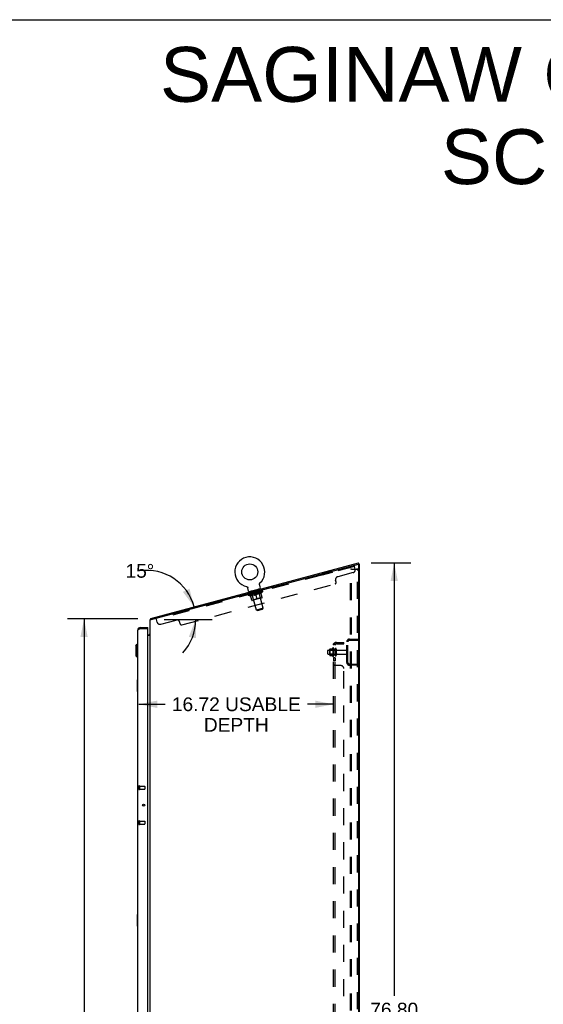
# Model space of a CAD drawing. Header units: inches. Extents: x 0 to 267, y 0 to 173.
# Tile 103 of 104: x 134 to 179, y 88 to 173. Entities that reach past the tile are written whole.
import ezdxf

# ---------------------------------------------------------------- set-up
doc = ezdxf.new("R2010")
doc.units = ezdxf.units.IN
doc.header["$LTSCALE"] = 14.696721
doc.header["$MEASUREMENT"] = 0
doc.linetypes.add('HIDDEN', pattern=[0.2, 0.1, -0.1])
doc.layers.get('0').update_dxf_attribs({"linetype": 'CONTINUOUS'})
for name, color, linetype in [('02___PRT_ALL_AXES', 7, 'CONTINUOUS'), ('DEFAULT_2', 8, 'HIDDEN'), ('DIMENSIONS', 7, 'CONTINUOUS')]:
    doc.layers.add(name, color=color, linetype=linetype)
doc.styles.get("Standard").update_dxf_attribs({"font": 'arial.ttf'})
doc.dimstyles.new('DIMSTYLE_1', dxfattribs={"dimtxt": 1.178881, "dimasz": 1.571842, "dimexe": 0.09, "dimexo": 0.07, "dimgap": 0.0375, "dimtad": 0, "dimtih": 1, "dimtoh": 1, "dimzin": 4, "dimdsep": 46, "dimtxsty": 'Standard', "dimblk": '_FILLED', "dimblk1": '_FILLED', "dimblk2": '_FILLED', "dimcen": 0.09, "dimazin": 1, "dimtfac": 1, "dimtofl": 0, "dimtmove": 0, "dimatfit": 3, "dimldrblk": '_FILLED', "dimfxl": 0, "dimtolj": 1, "dimtzin": 4, "dimarcsym": 0})
doc.dimstyles.new('DIMSTYLE_2', dxfattribs={"dimtxt": 1.178881, "dimasz": 1.571842, "dimexe": 0.09, "dimexo": 0.07, "dimgap": 0.0375, "dimtad": 0, "dimtih": 1, "dimtoh": 1, "dimdec": 0, "dimzin": 4, "dimdsep": 46, "dimtxsty": 'Standard', "dimblk": '_FILLED', "dimblk1": '_FILLED', "dimblk2": '_FILLED', "dimcen": 0.09, "dimadec": 0, "dimazin": 1, "dimtfac": 1, "dimtofl": 0, "dimtmove": 0, "dimatfit": 3, "dimldrblk": '_FILLED', "dimfxl": 0, "dimtolj": 1, "dimtzin": 4, "dimarcsym": 0})

# ---------------------------------------------------------------- blocks, each defined once
blk = doc.blocks.new('_FILLED')
at = {"color": 0, "linetype": 'ByBlock'}
blk.add_solid([(0, 0), (-1, 0.2), (-1, -0.2)], dxfattribs=at)
blk = doc.blocks.new('*D5')
at = {"layer": 'DIMENSIONS', "color": 2, "linetype": 'Continuous'}
for p, q in [((163.806, 126.215), (167.207, 126.215)), ((165.792, 126.215), (165.792, 88.992)), ((165.792, 49.41), (165.792, 86.634)), ((163.86, 49.41), (167.207, 49.41))]:
    blk.add_line(p, q, dxfattribs=at)
at = {"layer": 'DIMENSIONS', "color": 2, "linetype": 'Continuous', "xscale": 1.5718418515, "yscale": 1.5718418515, "zscale": 1.5718418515}
for p, rotation in [((165.792, 126.215), 90), ((165.792, 49.41), 270)]:
    blk.add_blockref('_FILLED', p, dxfattribs=dict(at, rotation=rotation))
at = {"layer": 'DIMENSIONS', "color": 2, "linetype": 'Continuous', "insert": (165.792, 88.402), "char_height": 1.1789, "width": 4.11951, "attachment_point": 2, "line_spacing_factor": 0.9}
blk.add_mtext('76.80', dxfattribs=at)
blk = doc.blocks.new('*D6')
at = {"layer": 'DIMENSIONS', "color": 2, "linetype": 'Continuous'}
for p, q in [((143.768, 121.41), (137.725, 121.41)), ((139.139, 121.41), (139.139, 86.589)), ((139.139, 49.41), (139.139, 84.231)), ((143.918, 49.41), (137.725, 49.41))]:
    blk.add_line(p, q, dxfattribs=at)
at = {"layer": 'DIMENSIONS', "color": 2, "linetype": 'Continuous', "xscale": 1.5718418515, "yscale": 1.5718418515, "zscale": 1.5718418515}
for p, rotation in [((139.139, 121.41), 90), ((139.139, 49.41), 270)]:
    blk.add_blockref('_FILLED', p, dxfattribs=dict(at, rotation=rotation))
at = {"layer": 'DIMENSIONS', "color": 2, "linetype": 'Continuous', "insert": (139.139, 86), "char_height": 1.1789, "width": 4.11951, "attachment_point": 2, "line_spacing_factor": 0.9}
blk.add_mtext('72.00', dxfattribs=at)
blk = doc.blocks.new('*D10')
at = {"layer": 'DIMENSIONS', "color": 2, "linetype": 'Continuous'}
blk.add_line((146.016, 121.34), (150.153, 121.34), dxfattribs=at)
for start, end in [(15, 97.94317), (317.37105, 360)]:
    blk.add_arc((144.514, 121.34), 4.225, start, end, dxfattribs=at)
for points in [[(147.631, 123.715), (148.595, 122.434), (148.198, 123.987)], [(148.757, 119.737), (148.739, 121.34), (148.139, 119.854)]]:
    blk.add_solid(points, dxfattribs=at)
at = {"layer": 'DIMENSIONS', "color": 2, "linetype": 'Continuous', "insert": (143.93, 126.114), "char_height": 1.17888, "width": 2.61779, "attachment_point": 2, "line_spacing_factor": 0.9}
blk.add_mtext('15\\fgdt;{\\fgdt;~}', dxfattribs=at)
blk = doc.blocks.new('*D21')
at = {"layer": 'DIMENSIONS', "color": 2, "linetype": 'Continuous'}
for p, q in [((143.857, 114.056), (146.1, 114.056)), ((160.582, 114.056), (158.34, 114.056))]:
    blk.add_line(p, q, dxfattribs=at)
at = {"layer": 'DIMENSIONS', "color": 2, "linetype": 'Continuous', "xscale": 1.5718418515, "yscale": 1.5718418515, "zscale": 1.5718418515, "rotation": 180}
blk.add_blockref('_FILLED', (143.857, 114.056), dxfattribs=at)
at = {"layer": 'DIMENSIONS', "color": 2, "linetype": 'Continuous', "xscale": 1.5718418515, "yscale": 1.5718418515, "zscale": 1.5718418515}
blk.add_blockref('_FILLED', (160.582, 114.056), dxfattribs=at)
at = {"layer": 'DIMENSIONS', "color": 2, "linetype": 'Continuous', "insert": (152.22, 114.645), "char_height": 1.17888, "width": 11.06133, "attachment_point": 2, "line_spacing_factor": 0.9}
blk.add_mtext('16.72 USABLE\\PDEPTH', dxfattribs=at)

msp = doc.modelspace()

# ---------------------------------------------------------------- linework, layer by layer
at = {"color": 7, "linetype": 'Continuous'}
for p, q in [((0, 172.903), (267.213, 172.903)), ((144.877, 121.438), (162.734, 126.223)), ((162.761, 126.122), (162.734, 126.223)), ((162.744, 126.108), (162.811, 126.108)), ((154.215, 124.417), (154.216, 124.422)), ((154.216, 124.422), (154.217, 124.427)), ((154.217, 124.427), (154.219, 124.432)), ((154.219, 124.432), (154.221, 124.437)), ((154.223, 124.442), (154.225, 124.446)), ((154.225, 124.446), (154.228, 124.451)), ((154.228, 124.451), (154.23, 124.456)), ((154.23, 124.455), (154.233, 124.46)), ((154.233, 124.46), (154.236, 124.464)), ((154.236, 124.464), (154.239, 124.469)), ((154.239, 124.469), (154.242, 124.473)), ((154.242, 124.473), (154.246, 124.477)), ((154.246, 124.477), (154.249, 124.481)), ((154.249, 124.481), (154.253, 124.484)), ((154.249, 124.481), (154.25, 124.482)), ((154.253, 124.484), (154.256, 124.488)), ((154.254, 124.485), (154.255, 124.487)), ((153.098, 124.177), (153.098, 124.177)), ((153.098, 124.177), (153.103, 124.176)), ((153.099, 124.177), (153.101, 124.177)), ((153.103, 124.176), (153.108, 124.175)), ((153.108, 124.175), (153.113, 124.173)), ((153.113, 124.173), (153.118, 124.171)), ((153.118, 124.171), (153.123, 124.169)), ((153.123, 124.169), (153.127, 124.167)), ((153.127, 124.167), (153.132, 124.165)), ((153.132, 124.165), (153.137, 124.162)), ((153.137, 124.163), (153.141, 124.16)), ((153.141, 124.16), (153.146, 124.157)), ((153.145, 124.157), (153.15, 124.154)), ((153.15, 124.154), (153.154, 124.151)), ((153.154, 124.151), (153.158, 124.148)), ((153.158, 124.148), (153.162, 124.144)), ((153.162, 124.144), (153.166, 124.141)), ((153.166, 124.141), (153.17, 124.137)), ((153.17, 124.137), (153.173, 124.133)), ((153.173, 124.133), (153.177, 124.129)), ((153.177, 124.129), (153.18, 124.125)), ((153.18, 124.125), (153.183, 124.121)), ((153.183, 124.121), (153.186, 124.117)), ((153.186, 124.117), (153.189, 124.112)), ((153.189, 124.112), (153.191, 124.108)), ((153.191, 124.108), (153.194, 124.103)), ((153.194, 124.103), (153.196, 124.098)), ((153.196, 124.098), (153.198, 124.094)), ((153.2, 124.089), (153.202, 124.084)), ((153.204, 124.079), (153.205, 124.074)), ((153.281, 123.792), (153.205, 124.074)), ((154.287, 123.99), (153.321, 123.731)), ((153.321, 123.731), (153.328, 123.702)), ((154.21, 124.386), (154.211, 124.391)), ((154.21, 124.381), (154.21, 124.386)), ((154.21, 124.375), (154.21, 124.381)), ((154.211, 124.37), (154.21, 124.375)), ((154.211, 124.396), (154.212, 124.402)), ((154.211, 124.391), (154.211, 124.396)), ((154.211, 124.365), (154.211, 124.37)), ((154.212, 124.36), (154.211, 124.365)), ((154.212, 124.407), (154.213, 124.412)), ((154.212, 124.401), (154.212, 124.407)), ((154.213, 124.355), (154.212, 124.36)), ((154.213, 124.412), (154.215, 124.417)), ((154.214, 124.35), (154.213, 124.355)), ((154.215, 124.345), (154.214, 124.35)), ((154.291, 124.063), (154.215, 124.345)), ((154.287, 123.99), (154.294, 123.961)), ((144.862, 121.381), (144.9, 121.352)), ((144.877, 121.438), (144.903, 121.34)), ((144, 120.66), (144, 120.556)), ((144.607, 120.556), (144.587, 120.556)), ((144.607, 120.556), (144.607, 120.66)), ((144.607, 120.014), (144.669, 120.014)), ((144.801, 120.053), (144.803, 120.051)), ((143.596, 119.093), (143.714, 119.211)), ((143.596, 119.093), (143.596, 118.227)), ((143.714, 119.211), (143.714, 118.109)), ((143.714, 119.211), (143.753, 119.211)), ((143.596, 118.227), (143.714, 118.109)), ((143.714, 118.109), (143.753, 118.109)), ((143.693, 116.145), (143.693, 115.175)), ((143.753, 116.16), (143.708, 116.16)), ((143.74, 116.06), (143.74, 115.26)), ((143.708, 115.16), (143.753, 115.16)), ((144.177, 105.436), (144.177, 105.326)), ((143.693, 95.979), (143.693, 95.009)), ((143.753, 95.994), (143.708, 95.994)), ((143.74, 95.894), (143.74, 95.094)), ((143.708, 94.994), (143.753, 94.994))]:
    msp.add_line(p, q, dxfattribs=at)
at = {"color": 3, "linetype": 'Continuous'}
for p, q in [((144.915, 121.34), (162.72, 126.111)), ((162.761, 126.122), (162.732, 126.114)), ((162.759, 49.577), (162.759, 126.081)), ((162.811, 49.514), (162.811, 126.108)), ((144.811, 49.514), (144.811, 121.34)), ((144.811, 121.34), (144.915, 121.34)), ((143.753, 50.407), (143.753, 120.414)), ((143.897, 120.517), (143.886, 120.513)), ((143.914, 120.524), (143.897, 120.517)), ((143.926, 120.529), (143.914, 120.524)), ((143.938, 120.533), (143.926, 120.529)), ((143.956, 120.54), (143.938, 120.533)), ((143.987, 120.552), (143.956, 120.54)), ((144, 120.556), (143.987, 120.552)), ((144, 120.66), (144.607, 120.66)), ((144, 120.556), (144.587, 120.556)), ((144.607, 50.284), (144.607, 120.536)), ((144.811, 119.962), (144.607, 119.962))]:
    msp.add_line(p, q, dxfattribs=at)
at = {"color": 7, "linetype": 'Continuous'}
for points in [[(154.221, 124.437), (154.223, 124.442), (154.225, 124.446)], [(153.198, 124.094), (153.2, 124.089), (153.202, 124.084), (153.204, 124.079)], [(154.215, 124.345), (154.214, 124.35), (154.213, 124.355)], [(144.862, 121.381), (144.863, 121.383), (144.864, 121.385), (144.865, 121.387), (144.866, 121.39), (144.867, 121.393), (144.867, 121.396), (144.868, 121.399), (144.868, 121.402), (144.868, 121.406), (144.868, 121.409)], [(144.868, 121.409), (144.869, 121.415), (144.869, 121.418), (144.869, 121.421), (144.869, 121.424), (144.87, 121.426), (144.87, 121.429), (144.871, 121.431), (144.872, 121.433), (144.873, 121.435), (144.874, 121.436), (144.875, 121.437), (144.876, 121.437), (144.877, 121.438)], [(144.782, 120.071), (144.782, 120.07), (144.782, 120.07), (144.782, 120.069), (144.783, 120.068), (144.784, 120.067), (144.785, 120.066), (144.786, 120.065), (144.788, 120.064), (144.79, 120.062), (144.793, 120.059)], [(144.793, 120.059), (144.795, 120.058), (144.797, 120.056), (144.799, 120.054), (144.801, 120.053)], [(144.803, 120.051), (144.805, 120.049), (144.807, 120.047), (144.808, 120.045), (144.809, 120.043)], [(143.738, 116.097), (143.739, 116.091), (143.739, 116.085), (143.74, 116.079), (143.74, 116.073), (143.74, 116.067), (143.74, 116.06)], [(143.74, 115.26), (143.74, 115.254), (143.74, 115.248), (143.74, 115.242), (143.739, 115.236), (143.739, 115.23), (143.738, 115.224)], [(143.738, 95.93), (143.739, 95.924), (143.739, 95.918), (143.74, 95.912), (143.74, 95.906), (143.74, 95.9), (143.74, 95.894)], [(143.74, 95.094), (143.74, 95.087), (143.74, 95.081), (143.74, 95.075), (143.739, 95.069), (143.739, 95.063), (143.738, 95.058)]]:
    msp.add_lwpolyline(points, dxfattribs=at)
at = {"color": 3, "linetype": 'Continuous'}
msp.add_lwpolyline([(143.886, 120.513), (143.88, 120.51), (143.875, 120.508), (143.869, 120.506), (143.864, 120.504), (143.859, 120.501), (143.854, 120.499), (143.849, 120.497), (143.844, 120.494), (143.839, 120.492), (143.835, 120.49), (143.83, 120.488), (143.826, 120.485), (143.821, 120.483), (143.817, 120.481), (143.813, 120.478), (143.809, 120.476), (143.805, 120.474), (143.801, 120.471), (143.798, 120.469), (143.794, 120.467), (143.791, 120.465), (143.787, 120.462), (143.784, 120.46), (143.781, 120.458), (143.779, 120.455), (143.776, 120.453), (143.773, 120.451), (143.771, 120.448), (143.769, 120.446), (143.767, 120.444), (143.765, 120.442), (143.763, 120.439), (143.761, 120.437), (143.76, 120.435), (143.758, 120.432), (143.757, 120.43), (143.756, 120.428), (143.755, 120.425), (143.755, 120.423), (143.754, 120.421), (143.754, 120.419), (143.753, 120.416), (143.753, 120.414)], dxfattribs=at)
at = {"color": 7, "linetype": 'Continuous'}
msp.add_circle((153.382, 125.433), 0.688, dxfattribs=at)
at = {"color": 3, "linetype": 'Continuous'}
msp.add_circle((144.253, 105.381), 0.0938, dxfattribs=at)
at = {"color": 7, "linetype": 'Continuous'}
for centre, radius, start, end in [((153.382, 125.433), 1.288, 312.70045, 257.29954), ((153.347, 123.81), 0.069, 195, 285), ((154.224, 124.045), 0.069, 285, 15), ((145.058, 121.231), 0.246, 142.60593, 153.65775), ((144, 120.414), 0.142, 90, 131.36571), ((143.917, 120.27), 0.26, 87.41279, 90), ((144.669, 120.157), 0.142, 270, 360), ((143.708, 116.145), 0.015, 90, 180), ((143.738, 116.145), 0.015, 0, 90), ((143.708, 115.175), 0.015, 180, 270), ((143.738, 115.175), 0.015, 270, 360), ((143.708, 95.979), 0.015, 90, 180), ((143.738, 95.979), 0.015, 0, 90), ((143.708, 95.009), 0.015, 180, 270), ((143.738, 95.009), 0.015, 270, 360)]:
    msp.add_arc(centre, radius, start, end, dxfattribs=at)
at = {"color": 3, "linetype": 'Continuous'}
for centre, radius, start, end in [((162.728, 126.081), 0.0312, 0, 105), ((144, 120.414), 0.246, 90, 180), ((144.587, 120.536), 0.02, 0, 90)]:
    msp.add_arc(centre, radius, start, end, dxfattribs=at)
at = {"layer": '02___PRT_ALL_AXES', "color": 8, "linetype": 'HIDDEN'}
for p, q in [((160.419, 125.494), (159.573, 125.268)), ((159.573, 125.268), (159.6, 125.167)), ((160.446, 125.394), (159.6, 125.167)), ((160.419, 125.494), (160.446, 125.394)), ((154.261, 123.844), (153.416, 123.618)), ((153.443, 123.518), (153.416, 123.618)), ((154.288, 123.744), (153.443, 123.518)), ((154.288, 123.744), (154.261, 123.844)), ((148.103, 122.194), (147.258, 121.968)), ((147.258, 121.968), (147.285, 121.868)), ((148.13, 122.094), (147.285, 121.868)), ((148.103, 122.194), (148.13, 122.094)), ((160.112, 118.718), (160.707, 118.718)), ((160.512, 118.891), (160.512, 118.18)), ((160.582, 118.785), (160.582, 118.87)), ((160.582, 118.785), (160.582, 118.285)), ((160.707, 118.785), (160.582, 118.785)), ((160.707, 118.785), (160.707, 118.285)), ((160.876, 118.701), (161.677, 118.701)), ((160.112, 118.352), (160.707, 118.352)), ((160.582, 118.201), (160.582, 118.285)), ((160.707, 118.285), (160.582, 118.285)), ((160.582, 118.057), (160.582, 117.776)), ((160.707, 118.057), (160.582, 118.057)), ((160.707, 117.776), (160.582, 117.776)), ((160.707, 118.057), (160.707, 117.776)), ((160.876, 118.369), (161.677, 118.369)), ((143.9, 107.005), (143.9, 106.757)), ((143.9, 107.005), (144.347, 107.005)), ((143.9, 106.757), (144.347, 106.757)), ((143.9, 104.005), (143.9, 103.757)), ((143.9, 104.005), (144.347, 104.005)), ((143.9, 103.757), (144.347, 103.757))]:
    msp.add_line(p, q, dxfattribs=at)
for centre, radius, start, end in [((161.113, 118.535), 0.698, 149.33687, 156.03207), ((160.544, 118.87), 0.0384, 0, 145.55034), ((161.113, 118.535), 0.698, 203.96793, 210.66313), ((160.544, 118.201), 0.0384, 214.44966, 360)]:
    msp.add_arc(centre, radius, start, end, dxfattribs=at)
at = {"layer": 'DEFAULT_2', "color": 8, "linetype": 'HIDDEN'}
for p, q in [((162.377, 125.912), (145.353, 121.35)), ((162.263, 125.373), (160.935, 125.017)), ((162.029, 49.514), (162.029, 125.678)), ((162.133, 125.678), (162.029, 125.678)), ((162.133, 49.514), (162.133, 125.678)), ((162.133, 125.678), (162.619, 125.678)), ((162.44, 125.679), (162.351, 126.012)), ((162.634, 49.639), (162.634, 125.553)), ((162.707, 49.639), (162.707, 125.553)), ((154.256, 124.488), (154.256, 124.488)), ((160.798, 124.561), (160.758, 124.711)), ((147.549, 120.881), (160.71, 124.408)), ((153.098, 124.177), (153.098, 124.177)), ((153.106, 124.175), (153.108, 124.175)), ((154.49, 123.748), (153.266, 123.42)), ((153.274, 123.46), (154.462, 123.778)), ((153.502, 123.78), (153.51, 123.751)), ((153.949, 122.159), (153.523, 123.75)), ((153.689, 123.574), (153.632, 123.559)), ((153.658, 123.566), (153.657, 123.573)), ((153.665, 123.565), (153.663, 123.574)), ((153.69, 123.571), (153.689, 123.574)), ((153.767, 123.595), (153.714, 123.581)), ((153.727, 123.581), (153.727, 123.584)), ((153.757, 123.592), (153.866, 123.629)), ((153.761, 123.594), (153.76, 123.6)), ((153.762, 123.594), (153.76, 123.6)), ((153.76, 123.6), (153.76, 123.6)), ((153.763, 123.591), (153.762, 123.594)), ((153.766, 123.592), (153.765, 123.595)), ((153.767, 123.592), (153.767, 123.595)), ((153.768, 123.592), (153.767, 123.595)), ((153.847, 123.617), (153.801, 123.604)), ((153.807, 123.603), (153.806, 123.606)), ((153.848, 123.614), (153.847, 123.617)), ((153.865, 123.622), (153.865, 123.622)), ((153.866, 123.618), (153.865, 123.622)), ((153.866, 123.619), (153.865, 123.622)), ((153.867, 123.622), (153.866, 123.629)), ((153.871, 123.62), (153.87, 123.623)), ((153.871, 123.62), (153.87, 123.623)), ((153.87, 123.623), (153.87, 123.623)), ((153.872, 123.623), (153.934, 123.64)), ((153.888, 123.625), (153.888, 123.627)), ((153.902, 123.636), (153.978, 123.652)), ((153.903, 123.632), (153.902, 123.636)), ((153.924, 123.637), (153.923, 123.64)), ((153.93, 123.636), (153.929, 123.639)), ((153.968, 123.649), (154.021, 123.663)), ((153.969, 123.646), (153.968, 123.649)), ((153.969, 123.646), (153.968, 123.649)), ((153.97, 123.647), (153.969, 123.65)), ((153.971, 123.657), (153.972, 123.657)), ((153.973, 123.651), (153.971, 123.657)), ((153.974, 123.651), (153.972, 123.657)), ((153.974, 123.648), (153.973, 123.651)), ((154.009, 123.657), (154.008, 123.66)), ((154.046, 123.67), (154.103, 123.685)), ((154.047, 123.667), (154.046, 123.67)), ((154.062, 123.671), (154.061, 123.674)), ((154.069, 123.673), (154.068, 123.676)), ((154.072, 123.674), (154.069, 123.683)), ((154.074, 123.674), (154.073, 123.677)), ((154.077, 123.678), (154.075, 123.685)), ((154.085, 123.677), (154.084, 123.68)), ((154.528, 122.315), (154.102, 123.905)), ((154.105, 123.942), (154.113, 123.913)), ((154.119, 123.689), (154.178, 123.705)), ((154.119, 123.686), (154.119, 123.689)), ((154.143, 123.693), (154.142, 123.696)), ((154.153, 123.696), (154.152, 123.698)), ((154.157, 123.697), (154.155, 123.705)), ((154.163, 123.698), (154.162, 123.701)), ((154.168, 123.699), (154.167, 123.703)), ((154.173, 123.704), (154.172, 123.711)), ((154.302, 123.209), (154.181, 123.662)), ((154.183, 123.707), (154.378, 123.759)), ((154.184, 123.704), (154.183, 123.707)), ((154.21, 123.711), (154.21, 123.714)), ((154.213, 123.712), (154.213, 123.715)), ((154.228, 123.716), (154.226, 123.723)), ((154.239, 123.719), (154.238, 123.721)), ((154.248, 123.721), (154.247, 123.724)), ((154.252, 123.722), (154.251, 123.725)), ((154.261, 123.728), (154.259, 123.734)), ((154.263, 123.725), (154.262, 123.728)), ((154.283, 123.73), (154.281, 123.736)), ((154.283, 123.73), (154.282, 123.733)), ((154.301, 123.735), (154.3, 123.738)), ((154.314, 123.739), (154.313, 123.742)), ((154.318, 123.74), (154.317, 123.744)), ((154.322, 123.741), (154.321, 123.744)), ((154.325, 123.742), (154.324, 123.745)), ((154.325, 123.742), (154.324, 123.744)), ((154.332, 123.743), (154.331, 123.746)), ((154.336, 123.748), (154.334, 123.754)), ((154.335, 123.744), (154.334, 123.747)), ((154.336, 123.744), (154.335, 123.747)), ((154.448, 123.245), (154.343, 123.638)), ((154.354, 123.596), (154.364, 123.599)), ((154.364, 123.599), (154.49, 123.748)), ((154.381, 123.757), (154.381, 123.76)), ((154.384, 123.757), (154.383, 123.761)), ((154.397, 123.764), (154.395, 123.771)), ((154.426, 123.769), (154.425, 123.772)), ((154.427, 123.769), (154.427, 123.772)), ((154.442, 123.776), (154.441, 123.783)), ((154.453, 123.776), (154.452, 123.779)), ((154.454, 123.776), (154.453, 123.779)), ((154.462, 123.778), (154.461, 123.782)), ((154.47, 123.784), (154.468, 123.79)), ((154.49, 123.748), (154.477, 123.793)), ((153.266, 123.42), (153.254, 123.465)), ((153.265, 123.461), (153.263, 123.467)), ((153.449, 123.353), (153.266, 123.42)), ((153.274, 123.46), (153.273, 123.463)), ((153.283, 123.462), (153.282, 123.466)), ((153.284, 123.463), (153.283, 123.466)), ((153.293, 123.468), (153.291, 123.475)), ((153.309, 123.469), (153.308, 123.473)), ((153.311, 123.47), (153.31, 123.473)), ((153.338, 123.48), (153.336, 123.487)), ((153.353, 123.481), (153.352, 123.484)), ((153.355, 123.482), (153.354, 123.485)), ((153.552, 123.537), (153.357, 123.485)), ((153.399, 123.497), (153.397, 123.503)), ((153.401, 123.494), (153.4, 123.497)), ((153.402, 123.494), (153.401, 123.497)), ((153.405, 123.495), (153.404, 123.498)), ((153.412, 123.497), (153.411, 123.5)), ((153.412, 123.497), (153.411, 123.5)), ((153.415, 123.498), (153.414, 123.501)), ((153.418, 123.499), (153.417, 123.502)), ((153.422, 123.5), (153.422, 123.503)), ((153.436, 123.503), (153.435, 123.506)), ((153.553, 123.005), (153.448, 123.398)), ((153.449, 123.353), (153.459, 123.356)), ((153.454, 123.508), (153.453, 123.514)), ((153.454, 123.508), (153.453, 123.511)), ((153.474, 123.517), (153.473, 123.523)), ((153.474, 123.513), (153.473, 123.516)), ((153.484, 123.516), (153.484, 123.52)), ((153.488, 123.517), (153.488, 123.521)), ((153.497, 123.52), (153.497, 123.523)), ((153.508, 123.523), (153.506, 123.53)), ((153.523, 123.527), (153.522, 123.53)), ((153.526, 123.528), (153.525, 123.53)), ((153.553, 123.535), (153.552, 123.537)), ((153.616, 123.555), (153.557, 123.539)), ((153.562, 123.54), (153.56, 123.547)), ((153.569, 123.539), (153.568, 123.542)), ((153.574, 123.54), (153.573, 123.543)), ((153.579, 123.542), (153.577, 123.55)), ((153.698, 123.047), (153.577, 123.5)), ((153.583, 123.543), (153.583, 123.546)), ((153.594, 123.546), (153.593, 123.549)), ((153.77, 123.439), (153.596, 123.393)), ((154.422, 123.2), (153.598, 122.979)), ((153.617, 123.552), (153.616, 123.555)), ((153.652, 123.561), (153.651, 123.564)), ((153.663, 123.564), (153.662, 123.567)), ((153.668, 123.565), (153.667, 123.569)), ((153.698, 123.047), (153.67, 122.998)), ((153.675, 123.567), (153.674, 123.571)), ((154.302, 123.209), (153.698, 123.047)), ((154.01, 123.09), (153.895, 123.518)), ((154.217, 123.559), (154.043, 123.512)), ((154.302, 123.209), (154.351, 123.181)), ((154.528, 122.315), (153.949, 122.159)), ((154.033, 122.11), (153.949, 122.159)), ((154.033, 122.11), (154.48, 122.23)), ((154.48, 122.23), (154.528, 122.315)), ((145.415, 121.117), (145.326, 121.45)), ((145.722, 120.94), (147.05, 121.296)), ((147.396, 120.97), (147.356, 121.119)), ((160.819, 119.379), (161.457, 119.379)), ((161.457, 119.254), (161.457, 119.379)), ((161.707, 117.657), (161.707, 119.414)), ((161.811, 117.657), (161.811, 119.414)), ((161.954, 119.66), (162.707, 119.66)), ((161.954, 119.556), (162.707, 119.556)), ((161.986, 119.66), (161.986, 119.556)), ((160.082, 118.382), (160.082, 118.688)), ((160.246, 118.28), (160.246, 118.791)), ((160.266, 118.719), (160.246, 118.739)), ((160.257, 118.813), (160.485, 118.813)), ((160.266, 118.719), (160.266, 118.352)), ((160.562, 118.719), (160.266, 118.719)), ((160.562, 118.719), (160.582, 118.739)), ((160.562, 118.719), (160.562, 118.352)), ((160.582, 51.567), (160.582, 119.254)), ((160.707, 119.254), (160.582, 119.254)), ((160.636, 119.293), (160.733, 119.213)), ((160.707, 51.567), (160.707, 119.254)), ((160.708, 119.234), (160.707, 119.234)), ((160.813, 118.8), (160.813, 118.271)), ((160.819, 119.254), (161.457, 119.254)), ((161.811, 118.567), (161.707, 118.567)), ((161.811, 118.504), (161.707, 118.504)), ((160.266, 118.352), (160.246, 118.332)), ((160.257, 118.258), (160.485, 118.258)), ((160.562, 118.352), (160.266, 118.352)), ((160.562, 118.352), (160.582, 118.332)), ((160.707, 117.415), (160.582, 117.415)), ((160.634, 117.381), (160.631, 117.383)), ((161.207, 117.379), (160.636, 117.379)), ((160.707, 117.413), (160.707, 117.415)), ((161.457, 53.692), (161.457, 117.129)), ((161.954, 117.514), (162.707, 117.514)), ((162.707, 117.41), (161.954, 117.41)), ((161.986, 117.514), (161.986, 117.41)), ((143.857, 107.023), (143.857, 106.739)), ((143.9, 107.023), (143.9, 106.739)), ((144.357, 106.995), (144.357, 106.767)), ((143.857, 104.023), (143.857, 103.739)), ((143.9, 104.023), (143.9, 103.739)), ((144.357, 103.995), (144.357, 103.767))]:
    msp.add_line(p, q, dxfattribs=at)
for points in [[(162.598, 125.653), (162.593, 125.658), (162.588, 125.662), (162.582, 125.666), (162.576, 125.67), (162.57, 125.673), (162.564, 125.675), (162.558, 125.676), (162.552, 125.677), (162.545, 125.678)], [(162.598, 125.653), (162.603, 125.647), (162.608, 125.641), (162.612, 125.635), (162.616, 125.628), (162.62, 125.62), (162.623, 125.613), (162.626, 125.605), (162.628, 125.596), (162.63, 125.588), (162.632, 125.579), (162.633, 125.57), (162.634, 125.562), (162.634, 125.553)], [(162.672, 125.653), (162.667, 125.658), (162.661, 125.662), (162.656, 125.666), (162.65, 125.67), (162.644, 125.673), (162.638, 125.675), (162.632, 125.676), (162.625, 125.677), (162.619, 125.678)], [(162.672, 125.653), (162.677, 125.647), (162.681, 125.641), (162.686, 125.635), (162.69, 125.628), (162.693, 125.62), (162.697, 125.613), (162.699, 125.605), (162.702, 125.596), (162.704, 125.588), (162.705, 125.579), (162.706, 125.57), (162.707, 125.562), (162.707, 125.553)], [(154.21, 123.557), (154.232, 123.568), (154.255, 123.58), (154.277, 123.593), (154.299, 123.607), (154.321, 123.622), (154.343, 123.638)], [(154.343, 123.637), (154.322, 123.621), (154.301, 123.607), (154.28, 123.593), (154.259, 123.581), (154.238, 123.57), (154.217, 123.559)], [(153.448, 123.398), (153.475, 123.395), (153.502, 123.393), (153.528, 123.392), (153.554, 123.392), (153.579, 123.393), (153.604, 123.395)], [(153.596, 123.393), (153.573, 123.391), (153.549, 123.391), (153.524, 123.391), (153.499, 123.392), (153.474, 123.394), (153.448, 123.397)], [(153.761, 123.437), (153.784, 123.448), (153.806, 123.46), (153.829, 123.473), (153.851, 123.487), (153.873, 123.502), (153.895, 123.518)], [(153.896, 123.517), (153.875, 123.501), (153.854, 123.487), (153.833, 123.473), (153.812, 123.461), (153.791, 123.45), (153.77, 123.439)], [(153.895, 123.518), (153.923, 123.515), (153.95, 123.513), (153.976, 123.512), (154.002, 123.512), (154.028, 123.513), (154.053, 123.515)], [(154.043, 123.512), (154.019, 123.511), (153.996, 123.51), (153.971, 123.511), (153.947, 123.512), (153.921, 123.514), (153.896, 123.517)], [(160.613, 119.278), (160.605, 119.275), (160.602, 119.273), (160.598, 119.271), (160.595, 119.27), (160.592, 119.268), (160.589, 119.266), (160.587, 119.264), (160.585, 119.262), (160.584, 119.26), (160.583, 119.258), (160.582, 119.256), (160.582, 119.254)], [(160.636, 119.293), (160.634, 119.29), (160.631, 119.288), (160.628, 119.286), (160.625, 119.284), (160.621, 119.282), (160.617, 119.28), (160.613, 119.278)], [(160.651, 119.254), (160.65, 119.254), (160.65, 119.254), (160.649, 119.254), (160.649, 119.254), (160.648, 119.254), (160.648, 119.254), (160.648, 119.254), (160.648, 119.254)], [(160.648, 119.254), (160.648, 119.254), (160.648, 119.254), (160.648, 119.254), (160.648, 119.254), (160.649, 119.254), (160.649, 119.254), (160.65, 119.254), (160.65, 119.254), (160.651, 119.254), (160.652, 119.254), (160.652, 119.254), (160.653, 119.254), (160.654, 119.253), (160.654, 119.253), (160.655, 119.253), (160.656, 119.253), (160.657, 119.253), (160.657, 119.253), (160.658, 119.252), (160.659, 119.252), (160.66, 119.252), (160.661, 119.252), (160.662, 119.252), (160.662, 119.251), (160.663, 119.251), (160.664, 119.251), (160.665, 119.251), (160.666, 119.251), (160.667, 119.25), (160.668, 119.25), (160.669, 119.25), (160.669, 119.249), (160.67, 119.249), (160.671, 119.249), (160.672, 119.249), (160.673, 119.248), (160.674, 119.248), (160.675, 119.248), (160.676, 119.247), (160.677, 119.247), (160.678, 119.247), (160.679, 119.246), (160.68, 119.246), (160.681, 119.245), (160.682, 119.245), (160.683, 119.245), (160.685, 119.244), (160.686, 119.244), (160.687, 119.243), (160.688, 119.243), (160.689, 119.243), (160.69, 119.242), (160.691, 119.242), (160.692, 119.241), (160.693, 119.241), (160.694, 119.24), (160.695, 119.24), (160.696, 119.24), (160.697, 119.239), (160.697, 119.239), (160.698, 119.238), (160.699, 119.238), (160.7, 119.238), (160.701, 119.237), (160.702, 119.237), (160.702, 119.236), (160.703, 119.236), (160.704, 119.236), (160.705, 119.235), (160.705, 119.235), (160.706, 119.234), (160.707, 119.234), (160.708, 119.234), (160.708, 119.233), (160.709, 119.233), (160.709, 119.232), (160.71, 119.232), (160.71, 119.232), (160.711, 119.232), (160.711, 119.231)], [(160.722, 119.231), (160.72, 119.233), (160.718, 119.235), (160.716, 119.237), (160.714, 119.239), (160.712, 119.242), (160.711, 119.244), (160.71, 119.246), (160.709, 119.249), (160.708, 119.251), (160.707, 119.253), (160.707, 119.254)], [(160.711, 119.231), (160.711, 119.231), (160.711, 119.231), (160.711, 119.231), (160.711, 119.231), (160.711, 119.231), (160.711, 119.232), (160.711, 119.232), (160.71, 119.232), (160.71, 119.232), (160.709, 119.233), (160.709, 119.233), (160.708, 119.233), (160.708, 119.234)], [(160.733, 119.213), (160.733, 119.214), (160.733, 119.215), (160.733, 119.216), (160.733, 119.217), (160.733, 119.218), (160.732, 119.219), (160.731, 119.22), (160.73, 119.222), (160.728, 119.223), (160.727, 119.225), (160.725, 119.227), (160.722, 119.231)], [(160.585, 117.407), (160.584, 117.409), (160.583, 117.411), (160.582, 117.413), (160.582, 117.415)], [(160.592, 117.401), (160.589, 117.403), (160.587, 117.405), (160.585, 117.407), (160.584, 117.409), (160.583, 117.411), (160.582, 117.413), (160.582, 117.415)], [(160.602, 117.396), (160.598, 117.398), (160.595, 117.4), (160.592, 117.401), (160.589, 117.403), (160.587, 117.405)], [(160.609, 117.393), (160.605, 117.395), (160.602, 117.396)], [(160.636, 117.379), (160.634, 117.381), (160.631, 117.383), (160.628, 117.384), (160.625, 117.386), (160.621, 117.388), (160.617, 117.39), (160.609, 117.393)], [(160.714, 117.404), (160.712, 117.406), (160.711, 117.407), (160.71, 117.409), (160.709, 117.41), (160.708, 117.412), (160.707, 117.413), (160.707, 117.415)], [(160.718, 117.402), (160.716, 117.403), (160.714, 117.404), (160.712, 117.406), (160.711, 117.407), (160.71, 117.409), (160.709, 117.41), (160.708, 117.412)], [(160.733, 117.379), (160.733, 117.381), (160.733, 117.383), (160.733, 117.384), (160.733, 117.386), (160.733, 117.388), (160.732, 117.389), (160.731, 117.391), (160.73, 117.392), (160.728, 117.394), (160.727, 117.395), (160.725, 117.396), (160.724, 117.398), (160.722, 117.399), (160.718, 117.402)], [(160.733, 117.379), (160.733, 117.381), (160.733, 117.383), (160.733, 117.384), (160.733, 117.386), (160.733, 117.388), (160.732, 117.389), (160.731, 117.391), (160.73, 117.392), (160.728, 117.394), (160.727, 117.395), (160.725, 117.396)]]:
    msp.add_lwpolyline(points, dxfattribs=at)
for centre, radius, start, end in [((162.198, 125.614), 0.25, 285, 15), ((160.677, 124.528), 0.125, 285, 15), ((161, 124.775), 0.25, 105, 195), ((153.489, 123.741), 0.0345, 15, 105), ((154.136, 123.914), 0.0345, 105, 195), ((154.219, 123.672), 0.0398, 105, 195), ((153.538, 123.489), 0.0398, 15, 105), ((153.589, 123.015), 0.0371, 195, 285), ((154.413, 123.236), 0.0371, 285, 15), ((145.657, 121.182), 0.25, 195, 285), ((147.114, 121.055), 0.25, 15, 105), ((147.517, 121.002), 0.125, 195, 285), ((160.819, 119.142), 0.237, 90, 180), ((161.954, 119.414), 0.246, 90, 180), ((161.954, 119.414), 0.142, 90, 180), ((160.112, 118.688), 0.03, 90, 180.00001), ((160.388, 118.791), 0.141, 174.79195, 180), ((160.257, 118.803), 0.01, 90, 174.80617), ((160.466, 118.823), 0.01, 270, 336.03207), ((160.819, 119.142), 0.112, 90, 180), ((160.76, 118.8), 0.053, 0, 180), ((160.876, 118.764), 0.0625, 180, 270), ((161.677, 118.671), 0.03, 360, 90), ((160.112, 118.382), 0.03, 179.99999, 270), ((160.388, 118.28), 0.141, 180, 185.20805), ((160.257, 118.268), 0.01, 185.19383, 270), ((160.466, 118.248), 0.01, 23.96793, 90), ((160.76, 118.271), 0.053, 180, 360), ((160.876, 118.307), 0.0625, 90, 180), ((161.677, 118.399), 0.03, 270, 0), ((161.954, 117.657), 0.246, 180, 270), ((161.954, 117.657), 0.142, 180, 270), ((161.207, 117.129), 0.25, 0, 90), ((143.879, 107.023), 0.0215, 0, 180), ((143.879, 106.739), 0.0215, 180, 360), ((144.347, 106.995), 0.01, 0, 90), ((144.347, 106.767), 0.01, 270, 360), ((143.879, 104.023), 0.0215, 0, 180), ((143.879, 103.739), 0.0215, 180, 360), ((144.347, 103.995), 0.01, 0, 90), ((144.347, 103.767), 0.01, 270, 360)]:
    msp.add_arc(centre, radius, start, end, dxfattribs=at)
for centre, major_axis, ratio, start_param, end_param in [((153.718, 123.577), (0.194, 0.041), 0.030195, 1.479435, 2.519286), ((153.866, 123.629), (0.602, 0.199), 0.020645, 1.918687, 2.09322), ((153.474, 123.512), (0.188, 0.062), 0.020645, -0.792253, 0.247598), ((153.832, 123.607), (0.194, 0.04), 0.020645, 1.653558, 2.693409), ((153.866, 123.629), (0.621, 0.129), 0.020645, -1.918687, -1.744154), ((153.866, 123.629), (0.602, 0.2), 0.010478, 1.744704, 1.919237), ((153.821, 123.6), (0.161, 0.034), 0.030195, 2.289173, 2.83822), ((153.572, 123.538), (0.188, 0.063), 0.010478, -0.966236, -0.000846), ((153.947, 123.638), (0.194, 0.04), 0.010478, 1.827541, 2.867392), ((153.866, 123.629), (0.621, 0.127), 0.010478, 4.538481, 4.720178), ((153.949, 123.632), (0.194, 0.04), 0.020645, 2.774664, 2.867942), ((153.927, 123.628), (0.161, 0.033), 0.020645, 2.463296, 3.012344), ((153.791, 123.596), (0.188, 0.063), 0.010478, 0.274201, 1.314052), ((153.709, 123.57), (0.156, 0.052), 0.010478, -0.000483, 0.504314), ((153.68, 123.56), (0.188, 0.063), 0.010478, 0.099668, 0.192946), ((153.866, 123.629), (0.602, 0.2), 0.010478, -1.571421, -1.396888), ((154.031, 123.656), (0.161, 0.033), 0.010478, 2.637279, 3.14189), ((154.061, 123.662), (0.194, 0.04), 0.010478, 2.74231, 2.948646), ((153.906, 123.627), (0.188, 0.062), 0.020645, 0.448184, 1.488034), ((153.813, 123.598), (0.156, 0.052), 0.020645, 0.129249, 0.678296), ((153.793, 123.59), (0.188, 0.062), 0.020645, 0.273651, 0.366929), ((154.166, 123.697), (0.194, 0.04), 0.010478, -3.140747, -2.175357), ((153.866, 123.629), (0.621, 0.127), 0.010478, 1.222355, 1.396888), ((153.866, 123.629), (0.602, 0.199), 0.020645, -1.397439, -1.222906), ((154.019, 123.658), (0.189, 0.061), 0.030195, 0.622307, 1.662158), ((153.919, 123.626), (0.156, 0.051), 0.030195, 0.303372, 0.852419), ((154.264, 123.723), (0.194, 0.04), 0.020645, 2.893995, 3.933846), ((154.222, 123.707), (0.161, 0.033), 0.010478, 2.749043, 3.29809), ((153.907, 123.621), (0.189, 0.061), 0.030195, 0.447774, 0.541052), ((154.265, 123.717), (0.194, 0.04), 0.010478, 2.893445, 2.986723), ((153.866, 123.629), (0.621, 0.129), 0.020645, 1.048373, 1.222906), ((154.128, 123.687), (0.189, 0.06), 0.038841, 0.79662, 1.836471), ((153.866, 123.629), (0.603, 0.196), 0.030195, -1.223315, -1.048783), ((154.024, 123.654), (0.157, 0.05), 0.038841, 0.477686, 1.026733), ((154.303, 123.729), (0.161, 0.033), 0.020645, 2.57506, 3.124108), ((154.349, 123.746), (0.194, 0.041), 0.030195, 2.719872, 3.759723), ((154.23, 123.714), (0.189, 0.059), 0.046319, 0.971151, 2.011002), ((154.021, 123.651), (0.189, 0.06), 0.038841, 0.622087, 0.715366), ((154.351, 123.74), (0.194, 0.04), 0.020645, 2.719462, 2.812741), ((153.866, 123.629), (0.62, 0.132), 0.030195, 0.87425, 1.048783), ((153.866, 123.629), (0.604, 0.192), 0.038841, -1.049002, -0.874469), ((154.124, 123.681), (0.157, 0.049), 0.046319, 0.652216, 1.201263), ((154.32, 123.738), (0.19, 0.057), 0.052395, 1.1459, 2.185751), ((154.371, 123.747), (0.161, 0.034), 0.030195, 2.400937, 2.949985), ((154.42, 123.765), (0.194, 0.042), 0.038841, 2.545558, 3.585409), ((154.216, 123.706), (0.157, 0.047), 0.052395, 0.826965, 1.376012), ((154.13, 123.68), (0.189, 0.059), 0.046319, 0.796618, 0.889896), ((154.422, 123.759), (0.194, 0.041), 0.030195, 2.545339, 2.638617), ((154.396, 123.759), (0.19, 0.055), 0.05688, 1.320842, 2.360692), ((153.866, 123.629), (0.619, 0.135), 0.038841, 0.699936, 0.874469), ((153.866, 123.629), (0.605, 0.188), 0.046319, -0.874471, -0.699939), ((154.474, 123.78), (0.193, 0.044), 0.046319, 2.371028, 3.410879), ((154.423, 123.761), (0.161, 0.035), 0.038841, 2.226624, 2.775671), ((154.457, 123.775), (0.191, 0.053), 0.05963, 1.495927, 2.535778), ((154.298, 123.728), (0.158, 0.046), 0.05688, 1.001907, 1.550954), ((154.51, 123.789), (0.193, 0.045), 0.052395, 2.196279, 3.23613), ((154.459, 123.771), (0.16, 0.036), 0.046319, 2.052093, 2.601141), ((154.231, 123.708), (0.19, 0.057), 0.052395, 0.971367, 1.064645), ((154.5, 123.786), (0.191, 0.051), 0.060556, 1.671089, 2.71094), ((154.476, 123.773), (0.194, 0.042), 0.038841, 2.371026, 2.464304), ((153.866, 123.629), (0.618, 0.14), 0.046319, 0.525406, 0.699939), ((154.527, 123.794), (0.192, 0.047), 0.05688, 2.021337, 3.061188), ((153.866, 123.629), (0.607, 0.182), 0.052395, -0.699723, -0.52519), ((154.523, 123.793), (0.192, 0.049), 0.05963, 1.846251, 2.886102), ((154.366, 123.746), (0.158, 0.044), 0.05963, 1.176993, 1.72604), ((154.477, 123.776), (0.16, 0.038), 0.052395, 1.877344, 2.426392), ((154.42, 123.76), (0.159, 0.043), 0.060556, 1.352155, 1.901202), ((154.476, 123.775), (0.16, 0.039), 0.05688, 1.702402, 2.25145), ((154.457, 123.77), (0.159, 0.041), 0.05963, 1.527317, 2.076364), ((154.322, 123.732), (0.19, 0.055), 0.05688, 1.146309, 1.239587), ((154.512, 123.783), (0.193, 0.044), 0.046319, 2.196495, 2.289773), ((153.866, 123.629), (0.617, 0.145), 0.052395, 0.350657, 0.52519), ((153.866, 123.629), (0.608, 0.177), 0.05688, -0.524781, -0.350248), ((154.398, 123.752), (0.191, 0.053), 0.05963, 1.321394, 1.414673), ((154.528, 123.787), (0.193, 0.045), 0.052395, 2.021746, 2.115024), ((153.866, 123.629), (0.615, 0.151), 0.05688, 0.175715, 0.350248), ((153.866, 123.629), (0.61, 0.17), 0.05963, -0.349695, -0.175162), ((154.459, 123.768), (0.191, 0.051), 0.060556, 1.496556, 1.589835), ((154.525, 123.786), (0.192, 0.047), 0.05688, 1.846804, 1.940083), ((154.501, 123.78), (0.192, 0.049), 0.05963, 1.671719, 1.764997), ((153.866, 123.629), (0.613, 0.157), 0.05963, 0.000629, 0.175162), ((153.866, 123.629), (0.612, 0.164), 0.060556, -0.174533, 0), ((153.238, 123.448), (0.191, 0.051), 0.060556, 0.430652, 1.470503), ((153.866, 123.629), (0.612, 0.164), 0.060556, -3.141593, -2.96706), ((153.866, 123.629), (0.61, 0.17), 0.05963, 2.96643, 3.140963), ((153.24, 123.442), (0.191, 0.053), 0.05963, 1.376596, 1.469874), ((153.281, 123.46), (0.192, 0.049), 0.05963, 0.605815, 1.645666), ((153.214, 123.442), (0.191, 0.053), 0.05963, 0.25549, 1.295341), ((153.866, 123.629), (0.613, 0.157), 0.05963, -2.96643, -2.791898), ((153.866, 123.629), (0.608, 0.177), 0.05688, 2.791345, 2.965878), ((153.282, 123.453), (0.191, 0.051), 0.060556, 1.551758, 1.645036), ((153.216, 123.435), (0.19, 0.055), 0.05688, 1.20151, 1.294789), ((153.283, 123.456), (0.158, 0.044), 0.05963, 1.065228, 1.614276), ((153.264, 123.451), (0.158, 0.046), 0.05688, 0.890143, 1.43919), ((153.32, 123.466), (0.159, 0.043), 0.060556, 1.240391, 1.789438), ((153.341, 123.476), (0.192, 0.047), 0.05688, 0.7809, 1.820751), ((153.211, 123.441), (0.19, 0.055), 0.05688, 0.080405, 1.120256), ((153.866, 123.629), (0.615, 0.151), 0.05688, -2.791345, -2.616812), ((153.866, 123.629), (0.607, 0.182), 0.052395, 2.616403, 2.790936), ((153.343, 123.469), (0.192, 0.049), 0.05963, 1.72692, 1.820198), ((153.213, 123.435), (0.19, 0.057), 0.052395, 1.026568, 1.119847), ((153.263, 123.45), (0.157, 0.047), 0.052395, 0.715201, 1.264248), ((153.373, 123.48), (0.159, 0.041), 0.05963, 1.415553, 1.9646), ((153.418, 123.496), (0.193, 0.045), 0.052395, 0.955842, 1.995693), ((153.227, 123.445), (0.19, 0.057), 0.052395, -0.094537, 0.945314), ((153.866, 123.629), (0.617, 0.145), 0.052395, -2.616403, -2.44187), ((153.866, 123.629), (0.605, 0.188), 0.046319, 2.441654, 2.616187), ((153.419, 123.49), (0.192, 0.047), 0.05688, 1.902006, 1.995284), ((153.229, 123.439), (0.189, 0.059), 0.046319, 0.851819, 0.945098), ((153.281, 123.455), (0.157, 0.049), 0.046319, 0.540452, 1.089499), ((153.442, 123.498), (0.16, 0.039), 0.05688, 1.590638, 2.139686), ((153.508, 123.521), (0.193, 0.044), 0.046319, 1.130591, 2.170442), ((153.263, 123.455), (0.189, 0.059), 0.046319, -0.269286, 0.770565), ((153.866, 123.629), (0.618, 0.14), 0.046319, -2.441654, -2.267121), ((153.866, 123.629), (0.604, 0.192), 0.038841, 2.267123, 2.441656), ((153.51, 123.514), (0.193, 0.045), 0.052395, 2.076947, 2.170226), ((153.265, 123.449), (0.189, 0.06), 0.038841, 0.677289, 0.770567), ((153.317, 123.465), (0.157, 0.05), 0.038841, 0.365921, 0.914969), ((153.524, 123.52), (0.16, 0.038), 0.052395, 1.76558, 2.314627), ((153.609, 123.548), (0.194, 0.042), 0.038841, 1.305122, 2.344973), ((153.866, 123.629), (0.619, 0.135), 0.038841, -2.267123, -2.092591), ((153.317, 123.47), (0.189, 0.06), 0.038841, -0.443817, 0.596034), ((153.866, 123.629), (0.603, 0.196), 0.030195, 2.09281, 2.267343), ((153.611, 123.541), (0.193, 0.044), 0.046319, 2.251696, 2.344975), ((153.319, 123.463), (0.189, 0.061), 0.030195, 0.502975, 0.596254), ((153.369, 123.479), (0.156, 0.051), 0.030195, 0.191608, 0.740655), ((153.616, 123.545), (0.16, 0.036), 0.046319, 1.940329, 2.489376), ((153.388, 123.489), (0.189, 0.061), 0.030195, -0.61813, 0.421721), ((153.866, 123.629), (0.62, 0.132), 0.030195, -2.09281, -1.918277), ((153.72, 123.57), (0.194, 0.042), 0.038841, 2.426227, 2.519505), ((153.39, 123.482), (0.188, 0.062), 0.020645, 0.328852, 0.422131), ((153.437, 123.497), (0.156, 0.052), 0.020645, 0.017485, 0.566532), ((153.716, 123.572), (0.161, 0.035), 0.038841, 2.11486, 2.663907), ((153.834, 123.601), (0.194, 0.041), 0.030195, 2.60054, 2.693819), ((153.476, 123.505), (0.188, 0.063), 0.010478, 0.154869, 0.248148), ((153.518, 123.519), (0.156, 0.052), 0.010478, 6.126688, 6.675735)]:
    msp.add_ellipse(centre, major_axis=major_axis, ratio=ratio, start_param=start_param, end_param=end_param, dxfattribs=at)

# ---------------------------------------------------------------- texts
at = {"layer": 'DIMENSIONS', "color": 2, "linetype": 'Continuous', "insert": (205.315, 170.56), "char_height": 4.71553, "width": 119.0977, "attachment_point": 2, "line_spacing_factor": 0.9}
msp.add_mtext('SAGINAW CONTROL & ENGINEERING\\PSCE-72XEL7318SS6ST', dxfattribs=at)

# ---------------------------------------------------------------- dimensions: what is measured, and where the dimension line sits
at = {"layer": 'DIMENSIONS', "color": 2, "linetype": 'Continuous'}
dim = msp.add_angular_dim_2l(base=(148.703, 121.892), line1=((145.903, 121.34), (145.946, 121.34)), line2=((148.486, 122.405), (148.527, 122.416)), dimstyle='DIMSTYLE_2', dxfattribs=at)
dim.commit()
dim.dimension.update_dxf_attribs({"geometry": '*D10', "text_midpoint": (143.93, 125.525), "dimtype": 162})
for base, p1, p2, angle, picture, middle in [((165.7919, 126.2148), (163.7897, 49.4105), (163.7358, 126.2148), 90, '*D5', (165.7916, 87.8061)), ((139.139, 49.41), (143.838, 121.41), (143.988, 49.41), 270, '*D6', (139.139, 85.404))]:
    dim = msp.add_linear_dim(base=base, p1=p1, p2=p2, angle=angle, dimstyle='DIMSTYLE_1', dxfattribs=at)
    dim.commit()
    dim.dimension.update_dxf_attribs({"geometry": picture, "text_midpoint": middle, "dimtype": 160})
dim = msp.add_linear_dim(base=(143.857374, 114.055815), p1=(160.582366, 117.379219), p2=(143.857374, 120.556465), angle=180, text='<> USABLE\\PDEPTH', dimstyle='DIMSTYLE_1', dxfattribs=at)
dim.commit()
dim.dimension.update_dxf_attribs({"geometry": '*D21', "text_midpoint": (152.21987, 113.171654), "dimtype": 160})

doc.saveas('drawing.dxf')
